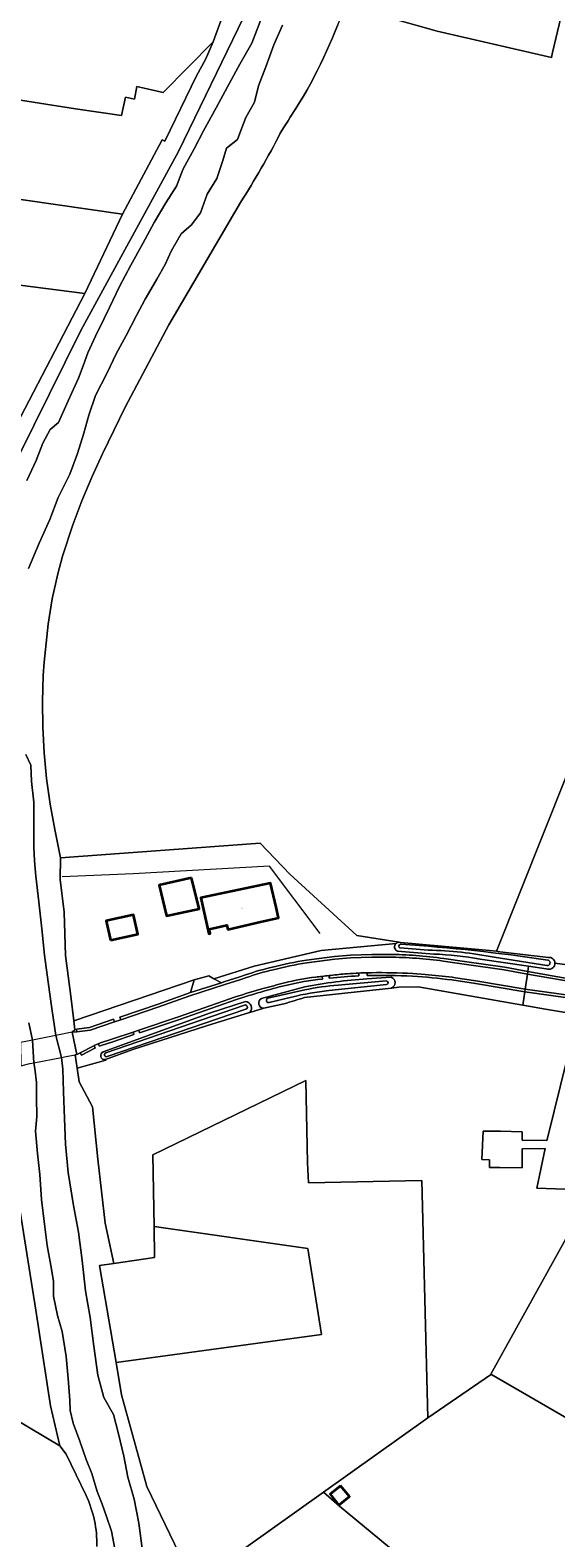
# Model space of a CAD drawing. Header units: metres. Extents: x 201541 to 204988, y 387833 to 394342.
# Tile 52 of 214: x 203719 to 203837, y 389694 to 390031. Entities that reach past the tile are written whole.
import ezdxf
from ezdxf.enums import TextEntityAlignment as Align

# ---------------------------------------------------------------- set-up
doc = ezdxf.new("R2010")
doc.units = ezdxf.units.M
for name, color, linetype, lineweight in [('B-WE-GR-BOS_GEMENGD-GV', 40, 'Continuous', 13), ('B-WE-GR-BOS_LOOF-GV', 40, 'Continuous', 13), ('B-WE-GR-BOS_NAALD-GV', 40, 'Continuous', 13), ('B-WE-GR-GRAS-GV', 60, 'Continuous', 13), ('B-WE-GR-GROENVOORZIENING-GV', 80, 'Continuous', 18), ('B-WE-GR-HEIDE-GV', 200, 'Continuous', 13), ('B-WE-GR-HOUTWAL-GV', 40, 'Continuous', 13), ('B-WE-IE-TERREINAFSCHEIDING_KUNSTMATIG_HEKWERK-G', 20, 'IE-TERREINAFSCHEIDING-KUNSTMATIG', 18), ('B-WE-IE-TERREINAFSCHEIDING_KUNSTMATIG_MUUR-G', 90, 'IE-TERREINAFSCHEIDING-KUNSTMATIG-DICHT', 18), ('B-WE-KW-KUNSTWERK_DEK-GV', 170, 'Continuous', 18), ('B-WE-OG-BEBOUWING-GV', 7, 'Continuous', 35), ('B-WE-OG-BEBOUWING-T18', 10, 'Continuous', 18), ('B-WE-OG-TERREIN_CULTUURSCHEIDING-GV', 7, 'Continuous', 18), ('B-WE-OG-TERREIN_ERF-GV', 7, 'Continuous', 18), ('B-WE-OG-WATER-GV', 130, 'Continuous', 18), ('B-WE-OG-WATER_SLOOT-GV', 120, 'Continuous', 18), ('B-WE-OG-WEG-GV', 7, 'Continuous', 18), ('B-WE-VH-ONVERHARD-GV', 252, 'Continuous', 18), ('B-WE-VH-VERHARDING_ASFALT-GV', 252, 'Continuous', 18), ('B-WE-VH-VERHARDING_GRASBETONSTEEN-GV', 70, 'Continuous', 18)]:
    doc.layers.add(name, color=color, linetype=linetype, lineweight=lineweight)
doc.styles.add('NLCS-ISO-M200-T18', font='NLCS-ISO.ttf', dxfattribs={"height": 0.36})
doc.linetypes.add('IE-TERREINAFSCHEIDING-KUNSTMATIG', pattern='A,4,[82,NLCS.SHX,S=0.75,R=90,X=0,Y=0],4,-2', length=10)
doc.linetypes.add('IE-TERREINAFSCHEIDING-KUNSTMATIG-DICHT', pattern='A,8,-1,[82,NLCS.SHX,S=0.75,R=90,X=0,Y=0],-1', length=10)

msp = doc.modelspace()

# ---------------------------------------------------------------- linework, layer by layer
at = {"layer": 'B-WE-GR-BOS_GEMENGD-GV'}
msp.add_lwpolyline([(203746.559, 389779.47), (203746.833, 389763.445), (203781.218, 389758.515), (203784.274, 389739.218), (203738.333, 389732.974), (203739.569, 389725.772), (203745.193, 389705.26), (203754.474, 389686.08), (203761.371, 389687.331), (203784.711, 389703.952), (203808.099, 389720.608), (203806.712, 389773.707), (203781.378, 389773.213), (203781.185, 389777.626), (203780.819, 389796.08)], close=True, dxfattribs=at)
at = {"layer": 'B-WE-GR-BOS_LOOF-GV'}
msp.add_lwpolyline([(203786.766, 390037.274), (203789.748, 390036.595), (203810.153, 390030.893), (203835.749, 390024.995), (203835.919, 390025.72), (203835.998, 390026.059), (203841.881, 390050.951)], dxfattribs=at)
at = {"layer": 'B-WE-GR-BOS_NAALD-GV'}
msp.add_lwpolyline([(203690.56, 389977.367), (203731.311, 389972.142), (203739.748, 389989.904), (203688.54, 389997.315)], close=True, dxfattribs=at)
at = {"layer": 'B-WE-GR-GRAS-GV'}
for points in [[(203841.881, 390050.951), (203835.998, 390026.059), (203835.919, 390025.72), (203835.749, 390024.995), (203810.153, 390030.893), (203789.748, 390036.595)], [(203699.724, 390043.56), (203692.409, 390021.658), (203700.736, 390017.974), (203729.231, 390013.522), (203739.531, 390011.986), (203740.47, 390016.11), (203742.43, 390015.68), (203743.01, 390018.49), (203748.886, 390017.106), (203760.024, 390028.479), (203764.931, 390041.844)], [(203787.958, 390032.288), (203787.358, 390030.858), (203786.723, 390029.365), (203786.077, 390027.877), (203785.419, 390026.394), (203784.746, 390024.919), (203784.053, 390023.454), (203783.339, 390021.999), (203782.601, 390020.557), (203782.172, 390019.748), (203781.044, 390017.716), (203780.228, 390016.315), (203779.394, 390014.925), (203778.544, 390013.544), (203777.313, 390011.585), (203776.815, 390010.801), (203775.942, 390009.435), (203775.067, 390008.072)], [(203766.144, 389992.538), (203750.169, 389965.156), (203740.345, 389946.711), (203737.806, 389941.516), (203735.314, 389936.306), (203732.92, 389931.063), (203730.673, 389925.773), (203728.619, 389920.42), (203726.343, 389913.413), (203725.288, 389909.459), (203724.063, 389903.846), (203723.119, 389898.165), (203722.214, 389889.718), (203722.023, 389886.676), (203721.849, 389880.902), (203721.921, 389875.126), (203722.239, 389869.36), (203722.8, 389863.616), (203723.605, 389857.906), (203724.652, 389852.243), (203725.902, 389845.906)], [(203801.987, 389826.939), (203821.152, 389825.258), (203823.455, 389824.986), (203865.084, 389929.391)], [(203725.902, 389845.906), (203770.571, 389849.214), (203777.229, 389842.24), (203792.185, 389828.509), (203801.629, 389827.004)]]:
    msp.add_lwpolyline(points, dxfattribs=at)
for points in [[(203775.067, 390008.072, -0.0262065), (203766.144, 389992.538)], [(203801.629, 389827.004, -0.0921829), (203801.987, 389826.939)]]:
    msp.add_lwpolyline(points, format="xyb", dxfattribs=at)
msp.add_lwpolyline([(203737.806, 389755.159), (203734.605, 389754.696), (203738.333, 389732.974), (203784.274, 389739.218), (203781.218, 389758.515), (203746.833, 389763.445), (203746.952, 389756.483)], close=True, dxfattribs=at)
at = {"layer": 'B-WE-GR-GROENVOORZIENING-GV'}
for points in [[(203764.931, 390041.844), (203760.024, 390028.479), (203758.363, 390024.499), (203756.347, 390020.866), (203749.233, 390006.215), (203748.661, 390006.573), (203739.748, 389989.904), (203731.311, 389972.142), (203709.272, 389929.863), (203704.607, 389919.252), (203700.739, 389903.053), (203704.518, 389903.284), (203704.563, 389903.854)], [(203712.996, 389928.586), (203730.446, 389963.888), (203752.319, 390003.948), (203766.804, 390033.91)], [(203840.249, 389811.065), (203834.394, 389812.022), (203829.338, 389812.951), (203805.895, 389817.005), (203801.59, 389816.932), (203799.933, 389816.749), (203797.846, 389816.519), (203780.451, 389814.636)], [(203775.865, 389813.259), (203771.389, 389812.235), (203768.231, 389811.304), (203768.181, 389811.327), (203758.549, 389808.3), (203742.093, 389803.022), (203735.949, 389800.768), (203736.024, 389800.665), (203729.609, 389798.876), (203730.091, 389795.761), (203733.03, 389790.193), (203734.235, 389778.486), (203735.883, 389764.146), (203737.806, 389755.159), (203746.952, 389756.483), (203746.833, 389763.445)], [(203844.934, 389771.547), (203832.474, 389772.027), (203834.351, 389780.882), (203829.186, 389780.822), (203829.186, 389776.509), (203824.175, 389776.614), (203821.875, 389776.582), (203821.905, 389778.301), (203820.136, 389778.399), (203820.446, 389784.738), (203824.345, 389784.732), (203829.212, 389784.63), (203829.212, 389782.735), (203834.728, 389782.663), (203834.971, 389783.81), (203841.716, 389810.971)], [(203746.833, 389763.445), (203746.559, 389779.47), (203780.819, 389796.08), (203781.185, 389777.626), (203781.378, 389773.213), (203806.712, 389773.707), (203808.099, 389720.608), (203822.079, 389730.23), (203822.155, 389730.367), (203844.208, 389770.235)], [(203725.727, 389714.36), (203723.642, 389723.262), (203720.361, 389744.698), (203716.85, 389766.77), (203713.903, 389785.702), (203713.654, 389790.603), (203714.47, 389793.328), (203712.729, 389792.98), (203711.104, 389792.656), (203707.156, 389790.217)], [(203690.309, 389770.955), (203673.823, 389745.228), (203725.727, 389714.36)], [(203806.806, 389685.584), (203788.327, 389700.824), (203784.711, 389703.952), (203761.371, 389687.331)]]:
    msp.add_lwpolyline(points, dxfattribs=at)
msp.add_lwpolyline([(203780.451, 389814.636, -0.0109218), (203775.865, 389813.259)], format="xyb", dxfattribs=at)
at = {"layer": 'B-WE-GR-HEIDE-GV'}
msp.add_lwpolyline([(203731.311, 389972.142), (203690.56, 389977.367), (203691.964, 389965.802), (203695.018, 389939.258), (203697.275, 389921.978), (203699.261, 389902.963), (203700.739, 389903.053), (203704.607, 389919.252), (203709.272, 389929.863)], close=True, dxfattribs=at)
at = {"layer": 'B-WE-GR-HOUTWAL-GV'}
msp.add_lwpolyline([(203731.618, 389703.235), (203727.151, 389712.479), (203725.727, 389714.36), (203673.823, 389745.228), (203672.462, 389745.401), (203667.052, 389739.052), (203656.768, 389726.667)], dxfattribs=at)
msp.add_lwpolyline([(203734.016, 389691.823, 0.1169595), (203731.618, 389703.235)], format="xyb", dxfattribs=at)
at = {"layer": 'B-WE-IE-TERREINAFSCHEIDING_KUNSTMATIG_HEKWERK-G'}
for points in [[(203760.024, 390028.479), (203758.363, 390024.499), (203756.347, 390020.866)], [(203756.347, 390020.866), (203749.233, 390006.215), (203748.661, 390006.573)], [(203783.959, 389828.996), (203772.678, 389844.054), (203742.156, 389842.351), (203726.278, 389841.683)], [(203769.213, 389821.661), (203784.231, 389825.138)], [(203797.846, 389816.519), (203799.933, 389816.749)], [(203799.933, 389816.749), (203801.59, 389816.932)], [(203801.59, 389816.932), (203805.895, 389817.005)], [(203805.895, 389817.005), (203829.338, 389812.951)], [(203829.338, 389812.951), (203834.394, 389812.022)], [(203834.394, 389812.022), (203840.249, 389811.065)], [(203834.971, 389783.81), (203841.716, 389810.971)], [(203735.949, 389800.768), (203736.024, 389800.665), (203729.609, 389798.876)], [(203834.728, 389782.663), (203834.971, 389783.81)], [(203844.934, 389771.547), (203832.474, 389772.027), (203834.351, 389780.882)], [(203793.74, 389626.667), (203808.316, 389649.838), (203823.922, 389671.241), (203806.806, 389685.584), (203788.327, 389700.824), (203784.711, 389703.952)]]:
    msp.add_lwpolyline(points, dxfattribs=at)
at = {"layer": 'B-WE-IE-TERREINAFSCHEIDING_KUNSTMATIG_MUUR-G'}
msp.add_lwpolyline([(203769.213, 389821.661), (203760.214, 389818.858)], dxfattribs=at)
at = {"layer": 'B-WE-KW-KUNSTWERK_DEK-GV'}
msp.add_lwpolyline([(203724.873, 389806.162), (203719.619, 389805.121), (203718.106, 389804.822), (203716.971, 389804.577), (203717.046, 389799.401), (203719.032, 389799.854), (203719.927, 389800.029), (203726.091, 389801.233), (203727.132, 389801.436), (203729.146, 389801.862), (203729.429, 389801.922), (203729.552, 389801.89), (203728.513, 389806.882)], close=True, dxfattribs=at)
at = {"layer": 'B-WE-OG-BEBOUWING-GV'}
for points in [[(203755.171, 389841.456), (203747.933, 389839.813), (203749.595, 389832.909), (203756.898, 389834.479)], [(203770.67, 389831.55), (203774.681, 389832.463), (203774.139, 389834.854), (203772.908, 389840.228), (203757.255, 389836.943), (203759.095, 389828.901), (203759.344, 389828.958), (203759.121, 389829.933), (203763.083, 389830.84), (203763.306, 389829.865)], [(203737.098, 389827.472), (203743.192, 389828.818), (203742.232, 389833.163), (203736.139, 389831.817)], [(203788.52, 389705.421), (203786.202, 389703.505), (203788.196, 389701.091), (203790.514, 389703.007)]]:
    msp.add_lwpolyline(points, close=True, dxfattribs=at)
at = {"layer": 'B-WE-OG-TERREIN_CULTUURSCHEIDING-GV'}
for points in [[(203834.958, 389820.982), (203834.559, 389821.06), (203830.597, 389821.64), (203830.43, 389820.489), (203842.622, 389818.295)], [(203841.472, 389821.685), (203836.519, 389822.347)]]:
    msp.add_lwpolyline(points, dxfattribs=at)
msp.add_lwpolyline([(203836.519, 389822.347, -0.4783834), (203834.958, 389820.982)], format="xyb", dxfattribs=at)
for points in [[(203829.338, 389812.951), (203834.394, 389812.022), (203840.249, 389811.065), (203841.716, 389810.971), (203842.099, 389813.074), (203841.874, 389813.113), (203842.075, 389814.172), (203829.768, 389815.917)], [(203844.208, 389770.235), (203822.155, 389730.367), (203850.524, 389713.94), (203860.606, 389734.186), (203876.242, 389717.483), (203882.644, 389726.162), (203890.334, 389720.71), (203904.509, 389742.092), (203876.691, 389760.533), (203883.814, 389770.049), (203844.934, 389771.547)]]:
    msp.add_lwpolyline(points, close=True, dxfattribs=at)
at = {"layer": 'B-WE-OG-TERREIN_ERF-GV'}
for points in [[(203688.201, 390004.027), (203688.304, 390000), (203688.358, 389997.894), (203688.54, 389997.315), (203739.748, 389989.904), (203748.661, 390006.573), (203749.233, 390006.215), (203756.347, 390020.866), (203758.363, 390024.499), (203760.024, 390028.479), (203748.886, 390017.106), (203743.01, 390018.49), (203742.43, 390015.68), (203740.47, 390016.11), (203739.531, 390011.986), (203729.231, 390013.522), (203700.736, 390017.974), (203692.409, 390021.658), (203692.258, 390020.905), (203691.141, 390016.586)], [(203870.931, 389924.619), (203869.365, 389918.686), (203863.322, 389920.127), (203863.168, 389920.148), (203865.503, 389929.269), (203865.084, 389929.391), (203823.455, 389824.986), (203824.157, 389824.903), (203835.037, 389823.618)], [(203801.629, 389827.004), (203792.185, 389828.509), (203777.229, 389842.24), (203770.571, 389849.214), (203725.902, 389845.906), (203725.785, 389841.085), (203726.733, 389833.744), (203727.02, 389824.067), (203728.235, 389814.932), (203728.869, 389809.441)], [(203728.869, 389809.441), (203755.831, 389818.607), (203759.055, 389819.47), (203760.214, 389818.858), (203769.213, 389821.661), (203784.231, 389825.138), (203800.962, 389826.749)], [(203836.519, 389822.347), (203841.472, 389821.685)], [(203841.716, 389810.971), (203834.971, 389783.81), (203834.728, 389782.663), (203829.212, 389782.735), (203829.212, 389784.63), (203824.345, 389784.732), (203820.446, 389784.738), (203820.136, 389778.399), (203821.905, 389778.301), (203821.875, 389776.582), (203824.175, 389776.614), (203829.186, 389776.509), (203829.186, 389780.822), (203834.351, 389780.882), (203832.474, 389772.027), (203844.934, 389771.547)], [(203850.524, 389713.94), (203822.155, 389730.367), (203822.079, 389730.23), (203808.099, 389720.608), (203784.711, 389703.952), (203788.327, 389700.824), (203806.806, 389685.584)]]:
    msp.add_lwpolyline(points, dxfattribs=at)
for points in [[(203755.171, 389841.456), (203756.898, 389834.479), (203749.595, 389832.909), (203747.933, 389839.813)], [(203757.255, 389836.943), (203772.908, 389840.228), (203774.139, 389834.854), (203774.681, 389832.463), (203770.67, 389831.55), (203763.306, 389829.865), (203763.083, 389830.84), (203759.121, 389829.933), (203759.344, 389828.958), (203759.095, 389828.901)], [(203737.098, 389827.472), (203736.139, 389831.817), (203742.232, 389833.163), (203743.192, 389828.818)], [(203788.52, 389705.421), (203790.514, 389703.007), (203788.196, 389701.091), (203786.202, 389703.505)]]:
    msp.add_lwpolyline(points, close=True, dxfattribs=at)
for points in [[(203800.962, 389826.749, -0.1817798), (203801.629, 389827.004)], [(203835.037, 389823.618, -0.4363896), (203836.519, 389822.347)]]:
    msp.add_lwpolyline(points, format="xyb", dxfattribs=at)
at = {"layer": 'B-WE-OG-WATER-GV'}
for points in [[(203770.903, 390033.964), (203768.666, 390028.147), (203765.993, 390023.515), (203763.225, 390018.437), (203760.736, 390013.692), (203757.852, 390008.566), (203755.691, 390004.362), (203753.35, 390000.051), (203751.874, 389996.182), (203749.488, 389992.444), (203746.881, 389988.068), (203744.341, 389983.334), (203741.606, 389978.538), (203739.132, 389973.721), (203736.852, 389968.999), (203735.691, 389966.566), (203733.733, 389962.629), (203732.007, 389958.878), (203730.999, 389955.966), (203729.923, 389953.208), (203727.586, 389948.133), (203725.439, 389943.324), (203723.573, 389941.756), (203721.917, 389938.673), (203720.435, 389934.804), (203718.397, 389930.33)], [(203718.738, 389910.637), (203721.154, 389916.307), (203723.52, 389921.566), (203725.41, 389926.514), (203727.966, 389931.73), (203729.686, 389936.374), (203731.116, 389940.901), (203732.255, 389944.939), (203733.758, 389949.376), (203736.311, 389954.443), (203738.341, 389958.682), (203740.569, 389962.75), (203742.925, 389967.277), (203744.837, 389970.934), (203745.618, 389972.203), (203747.468, 389975.395), (203749.349, 389978.653), (203750.661, 389981.656), (203752.919, 389985.542), (203755.212, 389987.549), (203757.197, 389990.215), (203758.719, 389994.385), (203760.855, 389997.916), (203762.197, 390001.951), (203763.018, 390004.716), (203765.502, 390006.656), (203766.496, 390009.248), (203767.373, 390011.538), (203769.303, 390014.973), (203770.183, 390018.646), (203771.801, 390022.896), (203773.653, 390027.778), (203775.587, 390032.205)], [(203744.23, 389690.877), (203743.439, 389697.026), (203742.351, 389702.386), (203740.933, 389707.302), (203740.086, 389712.06), (203738.76, 389717.304), (203737.739, 389721.367), (203735.621, 389725.151), (203734.221, 389730.152), (203733.343, 389736.665), (203732.521, 389743.029), (203731.491, 389749.017), (203730.776, 389755.834), (203729.915, 389762.171), (203728.768, 389768.143), (203727.643, 389775.525), (203727.031, 389781.835), (203726.789, 389787.598), (203726.543, 389793.564), (203726.381, 389798.637), (203726.091, 389801.233), (203724.873, 389806.162), (203723.954, 389812.216), (203723.143, 389818.071), (203722.288, 389824.115), (203721.716, 389830.054), (203721.045, 389836.069), (203720.346, 389841.829), (203720.11, 389845.223), (203719.901, 389848.26), (203719.945, 389854.088), (203719.904, 389858.394), (203719.427, 389862.977), (203719.25, 389866.608), (203718.115, 389869.011)], [(203801.916, 389825.734), (203808.187, 389825.258)], [(203822.914, 389823.641), (203834.666, 389821.807)], [(203780.547, 389816.353), (203772.294, 389814.47)], [(203785.957, 389816.191), (203798.844, 389817.561)], [(203798.751, 389818.351), (203787.989, 389817.447)], [(203767.042, 389812.96), (203736.014, 389802.292)], [(203772.555, 389813.557), (203777.558, 389814.71)], [(203736.332, 389801.436), (203767.392, 389812.073)], [(203718.81, 389808.986), (203719.619, 389805.121), (203719.927, 389800.029), (203720.167, 389798.738), (203720.553, 389795.666), (203720.53, 389792.194), (203720.58, 389788.058), (203720.267, 389784.73), (203720.721, 389779.728), (203721.259, 389775.041), (203721.673, 389769.465), (203722.321, 389763.906), (203722.907, 389759.148), (203723.72, 389754.722), (203724.325, 389751.185), (203724.353, 389747.793), (203725.196, 389743.504), (203726.232, 389739.918), (203727.155, 389734.339), (203727.641, 389729.377), (203727.973, 389724.562), (203728.029, 389722.253), (203728.751, 389719.378), (203730.2, 389715.422), (203731.62, 389711.296), (203732.922, 389708.134), (203734.123, 389704.146), (203735.203, 389701.299), (203736.203, 389698.508), (203737.278, 389695.242), (203738.067, 389691.324)]]:
    msp.add_lwpolyline(points, dxfattribs=at)
for points in [[(203802.024, 389826.553, 0.9124395), (203801.916, 389825.734)], [(203834.906, 389823.022, 0.0215486), (203802.024, 389826.553)], [(203808.187, 389825.258, -0.0421293), (203822.914, 389823.641)], [(203834.666, 389821.807, 1.0167945), (203834.906, 389823.022)], [(203777.558, 389814.71, -0.0429272), (203785.957, 389816.191)], [(203787.989, 389817.447, 0.0312111), (203780.547, 389816.353)], [(203798.844, 389817.561, 0.95), (203798.751, 389818.351)], [(203767.392, 389812.073, 1.0251332), (203767.042, 389812.96)], [(203772.294, 389814.47, 1.0072358), (203772.555, 389813.557)], [(203736.014, 389802.292, 1.0200072), (203736.332, 389801.436)]]:
    msp.add_lwpolyline(points, format="xyb", dxfattribs=at)
at = {"layer": 'B-WE-OG-WATER_SLOOT-GV'}
for points in [[(203775.067, 390008.072), (203775.942, 390009.435), (203776.815, 390010.801), (203777.313, 390011.585), (203778.544, 390013.544), (203779.394, 390014.925), (203780.228, 390016.315), (203781.044, 390017.716), (203782.172, 390019.748), (203782.601, 390020.557), (203783.339, 390021.999), (203784.053, 390023.454), (203784.746, 390024.919), (203785.419, 390026.394), (203786.077, 390027.877), (203786.723, 390029.365), (203787.358, 390030.858), (203787.958, 390032.288), (203788.609, 390033.849), (203789.748, 390036.595), (203786.766, 390037.274), (203788.365, 390041.878)], [(203766.804, 390033.91), (203752.319, 390003.948), (203730.446, 389963.888), (203712.996, 389928.586)], [(203718.397, 389930.33), (203720.435, 389934.804), (203721.917, 389938.673), (203723.573, 389941.756), (203725.439, 389943.324), (203727.586, 389948.133), (203729.923, 389953.208), (203730.999, 389955.966), (203732.007, 389958.878), (203733.733, 389962.629), (203735.691, 389966.566), (203736.852, 389968.999), (203739.132, 389973.721), (203741.606, 389978.538), (203744.341, 389983.334), (203746.881, 389988.068), (203749.488, 389992.444), (203751.874, 389996.182), (203753.35, 390000.051), (203755.691, 390004.362), (203757.852, 390008.566), (203760.736, 390013.692), (203763.225, 390018.437), (203765.993, 390023.515), (203768.666, 390028.147), (203770.903, 390033.964)], [(203775.587, 390032.205), (203773.653, 390027.778), (203771.801, 390022.896), (203770.183, 390018.646), (203769.303, 390014.973), (203767.373, 390011.538), (203766.496, 390009.248), (203765.502, 390006.656), (203763.018, 390004.716), (203762.197, 390001.951), (203760.855, 389997.916), (203758.719, 389994.385), (203757.197, 389990.215), (203755.212, 389987.549), (203752.919, 389985.542), (203750.661, 389981.656), (203749.349, 389978.653), (203747.468, 389975.395), (203745.618, 389972.203), (203744.837, 389970.934), (203742.925, 389967.277), (203740.569, 389962.75), (203738.341, 389958.682), (203736.311, 389954.443), (203733.758, 389949.376), (203732.255, 389944.939), (203731.116, 389940.901), (203729.686, 389936.374), (203727.966, 389931.73), (203725.41, 389926.514), (203723.52, 389921.566), (203721.154, 389916.307), (203718.738, 389910.637)], [(203754.474, 389686.08), (203745.193, 389705.26), (203739.569, 389725.772), (203738.333, 389732.974), (203734.605, 389754.696), (203737.806, 389755.159), (203735.883, 389764.146), (203734.235, 389778.486), (203733.03, 389790.193), (203730.091, 389795.761), (203729.609, 389798.876), (203729.146, 389801.862), (203729.429, 389801.922), (203729.552, 389801.89), (203728.513, 389806.882), (203729.105, 389807.4), (203728.869, 389809.441), (203728.235, 389814.932), (203727.02, 389824.067), (203726.733, 389833.744), (203725.785, 389841.085), (203725.902, 389845.906), (203724.652, 389852.243), (203723.605, 389857.906), (203722.8, 389863.616), (203722.239, 389869.36), (203721.921, 389875.126), (203721.849, 389880.902), (203722.023, 389886.676), (203722.214, 389889.718), (203723.119, 389898.165), (203724.063, 389903.846), (203725.288, 389909.459), (203726.343, 389913.413), (203728.619, 389920.42), (203730.673, 389925.773), (203732.92, 389931.063), (203735.314, 389936.306), (203737.806, 389941.516), (203740.345, 389946.711), (203750.169, 389965.156), (203766.144, 389992.538)], [(203704.563, 389903.854), (203704.518, 389903.284), (203704.459, 389902.531), (203704.943, 389893.099), (203706.474, 389882), (203707.783, 389868.84), (203709.444, 389856.869), (203710.569, 389846.792), (203711.636, 389836.649), (203712.904, 389825.974), (203714.489, 389814.504), (203716.971, 389804.577), (203717.046, 389799.401), (203715.977, 389798.431), (203715.048, 389795.26), (203714.47, 389793.328), (203713.654, 389790.603), (203713.903, 389785.702), (203716.85, 389766.77), (203720.361, 389744.698), (203723.642, 389723.262), (203725.727, 389714.36), (203727.151, 389712.479), (203731.618, 389703.235)], [(203718.115, 389869.011), (203719.25, 389866.608), (203719.427, 389862.977), (203719.904, 389858.394), (203719.945, 389854.088), (203719.901, 389848.26), (203720.11, 389845.223), (203720.346, 389841.829), (203721.045, 389836.069), (203721.716, 389830.054), (203722.288, 389824.115), (203723.143, 389818.071), (203723.954, 389812.216), (203724.873, 389806.162), (203726.091, 389801.233), (203726.381, 389798.637), (203726.543, 389793.564), (203726.789, 389787.598), (203727.031, 389781.835), (203727.643, 389775.525), (203728.768, 389768.143), (203729.915, 389762.171), (203730.776, 389755.834), (203731.491, 389749.017), (203732.521, 389743.029), (203733.343, 389736.665), (203734.221, 389730.152), (203735.621, 389725.151), (203737.739, 389721.367), (203738.76, 389717.304), (203740.086, 389712.06), (203740.933, 389707.302), (203742.351, 389702.386), (203743.439, 389697.026), (203744.23, 389690.877)], [(203835.037, 389823.618), (203824.157, 389824.903), (203823.455, 389824.986), (203821.152, 389825.258), (203801.987, 389826.939)], [(203801.316, 389825.036), (203809.413, 389824.386)], [(203808.187, 389825.258), (203801.916, 389825.734)], [(203819.773, 389823.224), (203830.597, 389821.64), (203834.559, 389821.06), (203834.958, 389820.982)], [(203834.666, 389821.807), (203822.914, 389823.641)], [(203780.529, 389817.02), (203770.878, 389814.419)], [(203772.294, 389814.47), (203780.547, 389816.353)], [(203780.451, 389814.636), (203797.846, 389816.519), (203799.933, 389816.749)], [(203798.844, 389817.561), (203785.957, 389816.191)], [(203787.989, 389817.447), (203798.751, 389818.351)], [(203799.906, 389819.179), (203794.455, 389818.848)], [(203767.283, 389813.726), (203759.471, 389811.224), (203735.406, 389802.485)], [(203736.014, 389802.292), (203767.042, 389812.96)], [(203771.389, 389812.235), (203775.865, 389813.259)], [(203777.558, 389814.71), (203772.555, 389813.557)], [(203735.949, 389800.768), (203742.093, 389803.022), (203758.549, 389808.3), (203768.181, 389811.327), (203768.231, 389811.304)], [(203767.392, 389812.073), (203736.332, 389801.436)], [(203738.067, 389691.324), (203737.278, 389695.242), (203736.203, 389698.508), (203735.203, 389701.299), (203734.123, 389704.146), (203732.922, 389708.134), (203731.62, 389711.296), (203730.2, 389715.422), (203728.751, 389719.378), (203728.029, 389722.253), (203727.973, 389724.562), (203727.641, 389729.377), (203727.155, 389734.339), (203726.232, 389739.918), (203725.196, 389743.504), (203724.353, 389747.793), (203724.325, 389751.185), (203723.72, 389754.722), (203722.907, 389759.148), (203722.321, 389763.906), (203721.673, 389769.465), (203721.259, 389775.041), (203720.721, 389779.728), (203720.267, 389784.73), (203720.58, 389788.058), (203720.53, 389792.194), (203720.553, 389795.666), (203720.167, 389798.738), (203719.927, 389800.029), (203719.619, 389805.121), (203718.81, 389808.986)]]:
    msp.add_lwpolyline(points, dxfattribs=at)
for points in [[(203766.144, 389992.538, 0.0262065), (203775.067, 390008.072)], [(203800.962, 389826.749, 0.5782133), (203801.316, 389825.036)], [(203801.629, 389827.004, 0.1817798), (203800.962, 389826.749)], [(203801.916, 389825.734, -0.9124395), (203802.024, 389826.553)], [(203801.987, 389826.939, 0.0921829), (203801.629, 389827.004)], [(203802.024, 389826.553, -0.0215486), (203834.906, 389823.022)], [(203822.914, 389823.641, 0.0421293), (203808.187, 389825.258)], [(203809.413, 389824.386, -0.0347878), (203819.773, 389823.224)], [(203834.906, 389823.022, -1.0167945), (203834.666, 389821.807)], [(203836.519, 389822.347, 0.4363896), (203835.037, 389823.618)], [(203834.958, 389820.982, 0.4783834), (203836.519, 389822.347)], [(203785.957, 389816.191, 0.0429272), (203777.558, 389814.71)], [(203794.455, 389818.848, 0.0307322), (203780.529, 389817.02)], [(203780.547, 389816.353, -0.0312111), (203787.989, 389817.447)], [(203798.751, 389818.351, -0.95), (203798.844, 389817.561)], [(203799.933, 389816.749, 0.7008379), (203799.906, 389819.179)], [(203767.042, 389812.96, -1.0251332), (203767.392, 389812.073)], [(203768.231, 389811.304, 0.650426), (203767.283, 389813.726)], [(203770.878, 389814.419, 0.792019), (203771.389, 389812.235)], [(203772.555, 389813.557, -1.0072358), (203772.294, 389814.47)], [(203775.865, 389813.259, 0.0109218), (203780.451, 389814.636)], [(203735.406, 389802.485, 0.8739166), (203735.949, 389800.768)], [(203736.332, 389801.436, -1.0200072), (203736.014, 389802.292)], [(203731.618, 389703.235, -0.1169595), (203734.016, 389691.823)]]:
    msp.add_lwpolyline(points, format="xyb", dxfattribs=at)
at = {"layer": 'B-WE-OG-WEG-GV'}
for points in [[(203800.962, 389826.749), (203784.231, 389825.138), (203769.213, 389821.661), (203760.214, 389818.858), (203761.904, 389817.966), (203762.467, 389818.147), (203766.052, 389819.247), (203767.29, 389819.69)], [(203780.918, 389823.034), (203787.171, 389823.797), (203790.757, 389824.105), (203795.545, 389824.248), (203799.435, 389824.303)], [(203809.413, 389824.386), (203801.316, 389825.036)], [(203811.646, 389823.382), (203816.316, 389822.708), (203825.276, 389821.413), (203830.43, 389820.489), (203830.597, 389821.64), (203819.773, 389823.224)], [(203786.034, 389818.964), (203785.967, 389819.56)], [(203792.654, 389820.12), (203792.654, 389819.519)], [(203794.502, 389819.583), (203794.502, 389820.183)], [(203770.878, 389814.419), (203780.529, 389817.02)], [(203784.435, 389819.386), (203784.503, 389818.79)], [(203794.455, 389818.848), (203799.906, 389819.179)], [(203799.933, 389816.749), (203801.59, 389816.932), (203805.895, 389817.005), (203829.338, 389812.951), (203829.768, 389815.917), (203818.708, 389817.782), (203813.48, 389818.57)], [(203765.299, 389814.227), (203752.499, 389809.765), (203743.592, 389806.764), (203743.4, 389807.333), (203742.146, 389806.91), (203742.338, 389806.342), (203737.58, 389804.739), (203735.023, 389803.92), (203734.59, 389803.733), (203734.352, 389804.283), (203733.449, 389803.893), (203733.687, 389803.342), (203733.601, 389803.305), (203730.572, 389801.741), (203730.297, 389802.274), (203729.552, 389801.89), (203729.429, 389801.922), (203729.146, 389801.862), (203729.609, 389798.876), (203736.024, 389800.665), (203735.949, 389800.768)], [(203735.406, 389802.485), (203759.471, 389811.224), (203767.283, 389813.726)], [(203768.231, 389811.304), (203771.389, 389812.235)]]:
    msp.add_lwpolyline(points, dxfattribs=at)
for points in [[(203801.316, 389825.036, -0.5782133), (203800.962, 389826.749)], [(203773.347, 389821.433, -0.0236201), (203780.918, 389823.034)], [(203799.435, 389824.303, -0.0117544), (203805.39, 389824.043)], [(203805.39, 389824.043, -0.0190122), (203811.646, 389823.382)], [(203819.773, 389823.224, 0.0347878), (203809.413, 389824.386)], [(203767.29, 389819.69, -0.0345431), (203773.347, 389821.433)], [(203785.967, 389819.56, 0.0012889), (203784.435, 389819.386)], [(203792.654, 389819.519, 0.0074005), (203786.034, 389818.964)], [(203794.502, 389820.183, 0.0057515), (203792.654, 389820.12)], [(203804.669, 389819.442, 0.0146565), (203794.502, 389819.583)], [(203776.227, 389817.358, 0.0151164), (203765.299, 389814.227)], [(203784.503, 389818.79, 0.0338237), (203776.227, 389817.358)], [(203780.529, 389817.02, -0.0307322), (203794.455, 389818.848)], [(203799.906, 389819.179, -0.7008379), (203799.933, 389816.749)], [(203813.48, 389818.57, 0.0140592), (203804.669, 389819.442)], [(203767.283, 389813.726, -0.650426), (203768.231, 389811.304)], [(203771.389, 389812.235, -0.792019), (203770.878, 389814.419)], [(203735.949, 389800.768, -0.8739166), (203735.406, 389802.485)]]:
    msp.add_lwpolyline(points, format="xyb", dxfattribs=at)
msp.add_lwpolyline([(203728.869, 389809.441), (203729.105, 389807.4), (203728.513, 389806.882), (203729.546, 389807.006), (203729.475, 389807.602), (203732.405, 389807.953), (203737.786, 389809.78), (203737.979, 389809.212), (203739.372, 389809.684), (203739.179, 389810.253), (203747.726, 389813.153), (203755.01, 389815.756), (203755.831, 389818.607)], close=True, dxfattribs=at)
at = {"layer": 'B-WE-VH-ONVERHARD-GV'}
msp.add_lwpolyline([(203760.214, 389818.858), (203759.055, 389819.47), (203755.831, 389818.607), (203755.01, 389815.756), (203761.904, 389817.966)], close=True, dxfattribs=at)
at = {"layer": 'B-WE-VH-VERHARDING_ASFALT-GV'}
for points in [[(203799.433, 389823.703), (203795.558, 389823.648), (203790.792, 389823.506), (203787.233, 389823.2), (203780.986, 389822.438), (203780.984, 389822.437)], [(203789.501, 389819.947), (203790.139, 389819.97)], [(203804.707, 389820.041), (203807.47, 389819.817)], [(203813.553, 389819.166), (203814.298, 389819.084), (203818.805, 389818.374), (203829.854, 389816.511), (203830.344, 389819.895), (203825.18, 389820.821), (203816.23, 389822.114), (203811.538, 389822.791)], [(203767.493, 389819.125), (203766.241, 389818.677), (203762.647, 389817.574), (203754.81, 389815.062), (203747.924, 389812.587), (203739.372, 389809.684), (203737.979, 389809.212), (203732.539, 389807.365), (203729.546, 389807.006), (203728.513, 389806.882)], [(203728.513, 389806.882), (203729.552, 389801.89), (203730.297, 389802.274), (203733.344, 389803.848), (203733.449, 389803.893), (203734.352, 389804.283), (203734.812, 389804.482), (203737.393, 389805.309), (203742.146, 389806.91), (203743.4, 389807.333), (203752.301, 389810.332), (203765.068, 389814.782)]]:
    msp.add_lwpolyline(points, dxfattribs=at)
for points in [[(203805.429, 389823.439, 0.0119994), (203799.433, 389823.703)], [(203811.538, 389822.791, 0.0186766), (203805.429, 389823.439)], [(203773.486, 389820.849, 0.0346701), (203767.493, 389819.125)], [(203780.984, 389822.437, 0.0234925), (203773.486, 389820.849)], [(203784.435, 389819.386, -0.0012889), (203785.967, 389819.56)], [(203785.967, 389819.56, -0.0013388), (203789.501, 389819.947)], [(203790.139, 389819.97, -0.0071553), (203792.654, 389820.12)], [(203792.654, 389820.12, -0.0057515), (203794.502, 389820.183)], [(203794.502, 389820.183, -0.0031813), (203795.439, 389820.2)], [(203795.439, 389820.2, -0.0145657), (203804.707, 389820.041)], [(203807.47, 389819.817, -0.0139717), (203813.553, 389819.166)], [(203765.068, 389814.782, -0.0151861), (203771.205, 389816.649)], [(203771.205, 389816.649, -0.003494), (203776.035, 389817.928)], [(203776.035, 389817.928, -0.0341734), (203782.918, 389819.211)], [(203782.918, 389819.211, -0.0007256), (203784.435, 389819.386)]]:
    msp.add_lwpolyline(points, format="xyb", dxfattribs=at)
for points in [[(203830.344, 389819.895), (203829.854, 389816.511), (203842.197, 389814.766), (203842.539, 389817.801)], [(203717.046, 389799.401), (203719.032, 389799.854), (203719.927, 389800.029), (203726.091, 389801.233), (203727.132, 389801.436), (203729.146, 389801.862), (203729.429, 389801.922), (203729.552, 389801.89), (203728.513, 389806.882), (203724.873, 389806.162), (203719.619, 389805.121), (203718.106, 389804.822), (203716.971, 389804.577)]]:
    msp.add_lwpolyline(points, close=True, dxfattribs=at)
at = {"layer": 'B-WE-VH-VERHARDING_GRASBETONSTEEN-GV'}
for points in [[(203780.918, 389823.034, 0.0236201), (203773.347, 389821.433)], [(203799.433, 389823.703, -0.0119994), (203805.429, 389823.439)], [(203805.39, 389824.043, 0.0117544), (203799.435, 389824.303)], [(203811.646, 389823.382, 0.0190122), (203805.39, 389824.043)], [(203805.429, 389823.439, -0.0186766), (203811.538, 389822.791)], [(203773.347, 389821.433, 0.0345431), (203767.29, 389819.69)], [(203767.493, 389819.125, -0.0346701), (203773.486, 389820.849)], [(203773.486, 389820.849, -0.0234925), (203780.984, 389822.437)], [(203789.501, 389819.947, 0.0013388), (203785.967, 389819.56)], [(203786.034, 389818.964, -0.0074005), (203792.654, 389819.519)], [(203792.654, 389820.12, 0.0071553), (203790.139, 389819.97)], [(203795.439, 389820.2, 0.0031813), (203794.502, 389820.183)], [(203794.502, 389819.583, -0.0146565), (203804.669, 389819.442)], [(203804.707, 389820.041, 0.0145657), (203795.439, 389820.2)], [(203813.553, 389819.166, 0.0139717), (203807.47, 389819.817)], [(203771.205, 389816.649, 0.0151861), (203765.068, 389814.782)], [(203765.299, 389814.227, -0.0151164), (203776.227, 389817.358)], [(203776.035, 389817.928, 0.003494), (203771.205, 389816.649)], [(203782.918, 389819.211, 0.0341734), (203776.035, 389817.928)], [(203776.227, 389817.358, -0.0338237), (203784.503, 389818.79)], [(203784.435, 389819.386, 0.0007256), (203782.918, 389819.211)], [(203804.669, 389819.442, -0.0140592), (203813.48, 389818.57)]]:
    msp.add_lwpolyline(points, format="xyb", dxfattribs=at)
for points in [[(203799.435, 389824.303), (203795.545, 389824.248), (203790.757, 389824.105), (203787.171, 389823.797), (203780.918, 389823.034)], [(203780.984, 389822.437), (203780.986, 389822.438), (203787.233, 389823.2), (203790.792, 389823.506), (203795.558, 389823.648), (203799.433, 389823.703)], [(203811.538, 389822.791), (203816.23, 389822.114), (203825.18, 389820.821), (203830.344, 389819.895), (203830.43, 389820.489), (203825.276, 389821.413), (203816.316, 389822.708), (203811.646, 389823.382)], [(203767.29, 389819.69), (203766.052, 389819.247), (203762.467, 389818.147), (203761.904, 389817.966), (203755.01, 389815.756), (203747.726, 389813.153), (203739.179, 389810.253), (203739.372, 389809.684), (203747.924, 389812.587), (203754.81, 389815.062), (203762.647, 389817.574), (203766.241, 389818.677), (203767.493, 389819.125)], [(203785.967, 389819.56), (203786.034, 389818.964)], [(203790.139, 389819.97), (203789.501, 389819.947)], [(203792.654, 389819.519), (203792.654, 389820.12)], [(203794.502, 389820.183), (203794.502, 389819.583)], [(203807.47, 389819.817), (203804.707, 389820.041)], [(203784.503, 389818.79), (203784.435, 389819.386)], [(203813.48, 389818.57), (203818.708, 389817.782), (203829.768, 389815.917), (203829.854, 389816.511), (203818.805, 389818.374), (203814.298, 389819.084), (203813.553, 389819.166)], [(203765.068, 389814.782), (203752.301, 389810.332), (203743.4, 389807.333), (203743.592, 389806.764), (203752.499, 389809.765), (203765.299, 389814.227)]]:
    msp.add_lwpolyline(points, dxfattribs=at)
for points in [[(203842.539, 389817.801), (203842.553, 389817.927), (203842.622, 389818.295), (203830.43, 389820.489), (203830.344, 389819.895)], [(203842.095, 389814.276), (203842.164, 389814.474), (203842.197, 389814.766), (203829.854, 389816.511), (203829.768, 389815.917), (203842.075, 389814.172)], [(203737.979, 389809.212), (203737.786, 389809.78), (203732.405, 389807.953), (203729.475, 389807.602), (203729.546, 389807.006), (203732.539, 389807.365)], [(203742.146, 389806.91), (203737.393, 389805.309), (203734.812, 389804.482), (203734.352, 389804.283), (203734.59, 389803.733), (203735.023, 389803.92), (203737.58, 389804.739), (203742.338, 389806.342)], [(203733.449, 389803.893), (203733.344, 389803.848), (203730.297, 389802.274), (203730.572, 389801.741), (203733.601, 389803.305), (203733.687, 389803.342)]]:
    msp.add_lwpolyline(points, close=True, dxfattribs=at)

# ---------------------------------------------------------------- texts
at = {"layer": 'B-WE-OG-BEBOUWING-T18', "style": 'NLCS-ISO-M200-T18'}
msp.add_text('6', height=0.36, rotation=12.8, dxfattribs=at).set_placement((203766.432, 389834.684), align=Align.MIDDLE)

doc.saveas('drawing.dxf')
